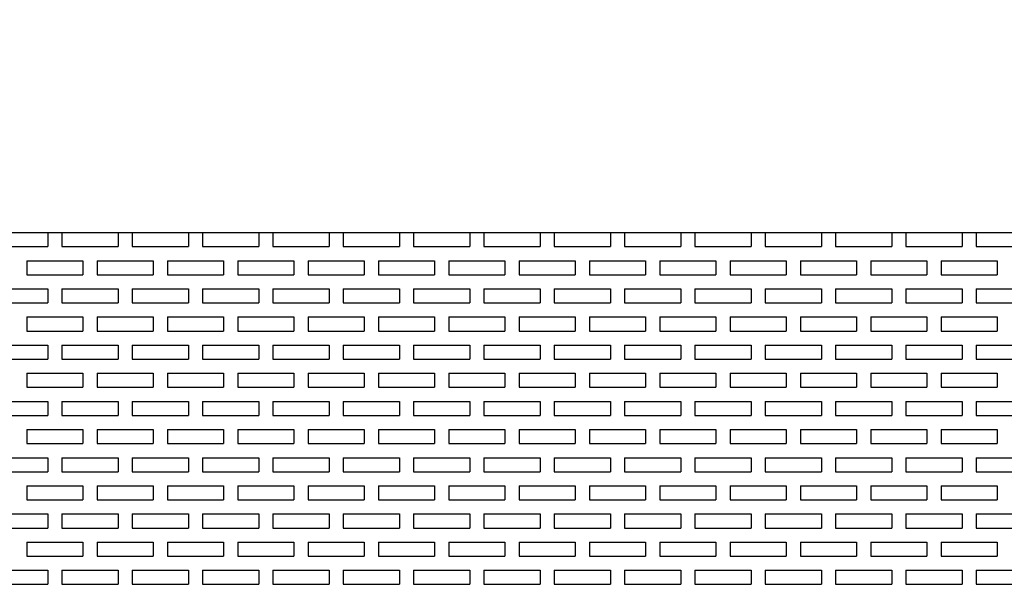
# Model space of a CAD drawing. Extents: x 0 to 108, y 0 to 78.
# Tile 50 of 54: x 73.25 to 82, y 64.56 to 69.58. Entities that reach past the tile are written whole.
import ezdxf

# ---------------------------------------------------------------- set-up
doc = ezdxf.new("R2010")
doc.units = 0
doc.header["$LTSCALE"] = 3.5
doc.header["$MEASUREMENT"] = 0
doc.layers.add('DIMENSIONS-35', color=7, linetype='CONTINUOUS')
doc.layers.add('OBJECT-70', color=3, linetype='CONTINUOUS')
doc.styles.add('BGA-STD-4', font='bgastd', dxfattribs={"height": 0.55118})
doc.dimstyles.get("Standard").update_dxf_attribs({"dimtxt": 0.18, "dimasz": 0.18, "dimexe": 0.18, "dimexo": 0.0625, "dimgap": 0.09, "dimtad": 0, "dimtih": 1, "dimtoh": 1, "dimdec": 4, "dimzin": 0, "dimdsep": 46, "dimtxsty": 'Standard', "dimcen": 0.09, "dimadec": 0, "dimazin": 0, "dimtfac": 1, "dimtdec": 4, "dimtofl": 0, "dimtmove": 0, "dimatfit": 3, "dimfxl": 0, "dimtolj": 1, "dimtzin": 0, "dimarcsym": 0})

# ---------------------------------------------------------------- blocks, each defined once
blk = doc.blocks.new('*D17')
at = {"layer": 'DIMENSIONS-35', "lineweight": -2}
for p, q in [((89.1225, 67.891), (89.1225, 71.4882)), ((41.7427, 70.868), (64.3613, 70.868)), ((88.5023, 70.868), (65.8837, 70.868))]:
    blk.add_line(p, q, dxfattribs=at)
at = {"layer": 'DIMENSIONS-35'}
for points in [[(41.7427, 70.9714), (41.7427, 70.7646), (41.1225, 70.868)], [(88.5023, 70.9714), (88.5023, 70.7646), (89.1225, 70.868)]]:
    blk.add_solid(points, dxfattribs=at)
at = {"layer": 'DIMENSIONS-35', "color": 2, "insert": (65.1225, 70.868), "char_height": 0.55118, "attachment_point": 5, "style": 'BGA-STD-4'}
blk.add_mtext('\\A1;48', dxfattribs=at)

msp = doc.modelspace()

# ---------------------------------------------------------------- linework, layer by layer
at = {"layer": 'OBJECT-70'}
for p, q in [((41.1225, 67.6841), (89.1225, 67.6841)), ((72.9975, 67.6841), (73.4975, 67.6841)), ((73.4975, 67.6841), (73.4975, 67.5591)), ((73.6225, 67.6841), (74.1225, 67.6841)), ((73.6225, 67.6841), (73.6225, 67.5591)), ((74.1225, 67.6841), (74.1225, 67.5591)), ((74.2475, 67.6841), (74.7475, 67.6841)), ((74.2475, 67.6841), (74.2475, 67.5591)), ((74.7475, 67.6841), (74.7475, 67.5591)), ((74.8725, 67.6841), (75.3725, 67.6841)), ((74.8725, 67.6841), (74.8725, 67.5591)), ((75.3725, 67.6841), (75.3725, 67.5591)), ((75.4975, 67.6841), (75.9975, 67.6841)), ((75.4975, 67.6841), (75.4975, 67.5591)), ((75.9975, 67.6841), (75.9975, 67.5591)), ((76.1225, 67.6841), (76.6225, 67.6841)), ((76.1225, 67.6841), (76.1225, 67.5591)), ((76.6225, 67.6841), (76.6225, 67.5591)), ((76.7475, 67.6841), (77.2475, 67.6841)), ((76.7475, 67.6841), (76.7475, 67.5591)), ((77.2475, 67.6841), (77.2475, 67.5591)), ((77.3725, 67.6841), (77.8725, 67.6841)), ((77.3725, 67.6841), (77.3725, 67.5591)), ((77.8725, 67.6841), (77.8725, 67.5591)), ((77.9975, 67.6841), (78.4975, 67.6841)), ((77.9975, 67.6841), (77.9975, 67.5591)), ((78.4975, 67.6841), (78.4975, 67.5591)), ((78.6225, 67.6841), (79.1225, 67.6841)), ((78.6225, 67.6841), (78.6225, 67.5591)), ((79.1225, 67.6841), (79.1225, 67.5591)), ((79.2475, 67.6841), (79.7475, 67.6841)), ((79.2475, 67.6841), (79.2475, 67.5591)), ((79.7475, 67.6841), (79.7475, 67.5591)), ((79.8725, 67.6841), (80.3725, 67.6841)), ((79.8725, 67.6841), (79.8725, 67.5591)), ((80.3725, 67.6841), (80.3725, 67.5591)), ((80.4975, 67.6841), (80.9975, 67.6841)), ((80.4975, 67.6841), (80.4975, 67.5591)), ((80.9975, 67.6841), (80.9975, 67.5591)), ((81.1225, 67.6841), (81.6225, 67.6841)), ((81.1225, 67.6841), (81.1225, 67.5591)), ((81.6225, 67.6841), (81.6225, 67.5591)), ((81.7475, 67.6841), (82.2475, 67.6841)), ((81.7475, 67.6841), (81.7475, 67.5591)), ((72.9975, 67.5591), (73.4975, 67.5591)), ((73.6225, 67.5591), (74.1225, 67.5591)), ((74.2475, 67.5591), (74.7475, 67.5591)), ((74.8725, 67.5591), (75.3725, 67.5591)), ((75.4975, 67.5591), (75.9975, 67.5591)), ((76.1225, 67.5591), (76.6225, 67.5591)), ((76.7475, 67.5591), (77.2475, 67.5591)), ((77.3725, 67.5591), (77.8725, 67.5591)), ((77.9975, 67.5591), (78.4975, 67.5591)), ((78.6225, 67.5591), (79.1225, 67.5591)), ((79.2475, 67.5591), (79.7475, 67.5591)), ((79.8725, 67.5591), (80.3725, 67.5591)), ((80.4975, 67.5591), (80.9975, 67.5591)), ((81.1225, 67.5591), (81.6225, 67.5591)), ((81.7475, 67.5591), (82.2475, 67.5591)), ((73.31, 67.4341), (73.81, 67.4341)), ((73.31, 67.4341), (73.31, 67.3091)), ((73.4975, 67.4341), (73.6225, 67.4341)), ((73.81, 67.4341), (73.81, 67.3091)), ((73.935, 67.4341), (74.435, 67.4341)), ((73.935, 67.4341), (73.935, 67.3091)), ((74.1225, 67.4341), (74.2475, 67.4341)), ((74.435, 67.4341), (74.435, 67.3091)), ((74.56, 67.4341), (75.06, 67.4341)), ((74.56, 67.4341), (74.56, 67.3091)), ((74.7475, 67.4341), (74.8725, 67.4341)), ((75.06, 67.4341), (75.06, 67.3091)), ((75.185, 67.4341), (75.685, 67.4341)), ((75.185, 67.4341), (75.185, 67.3091)), ((75.3725, 67.4341), (75.4975, 67.4341)), ((75.685, 67.4341), (75.685, 67.3091)), ((75.81, 67.4341), (76.31, 67.4341)), ((75.81, 67.4341), (75.81, 67.3091)), ((75.9975, 67.4341), (76.1225, 67.4341)), ((76.31, 67.4341), (76.31, 67.3091)), ((76.435, 67.4341), (76.935, 67.4341)), ((76.435, 67.4341), (76.435, 67.3091)), ((76.6225, 67.4341), (76.7475, 67.4341)), ((76.935, 67.4341), (76.935, 67.3091)), ((77.06, 67.4341), (77.56, 67.4341)), ((77.06, 67.4341), (77.06, 67.3091)), ((77.2475, 67.4341), (77.3725, 67.4341)), ((77.56, 67.4341), (77.56, 67.3091)), ((77.685, 67.4341), (78.185, 67.4341)), ((77.685, 67.4341), (77.685, 67.3091)), ((77.8725, 67.4341), (77.9975, 67.4341)), ((78.185, 67.4341), (78.185, 67.3091)), ((78.31, 67.4341), (78.81, 67.4341)), ((78.31, 67.4341), (78.31, 67.3091)), ((78.4975, 67.4341), (78.6225, 67.4341)), ((78.81, 67.4341), (78.81, 67.3091)), ((78.935, 67.4341), (79.435, 67.4341)), ((78.935, 67.4341), (78.935, 67.3091)), ((79.1225, 67.4341), (79.2475, 67.4341)), ((79.435, 67.4341), (79.435, 67.3091)), ((79.56, 67.4341), (80.06, 67.4341)), ((79.56, 67.4341), (79.56, 67.3091)), ((79.7475, 67.4341), (79.8725, 67.4341)), ((80.06, 67.4341), (80.06, 67.3091)), ((80.185, 67.4341), (80.685, 67.4341)), ((80.185, 67.4341), (80.185, 67.3091)), ((80.3725, 67.4341), (80.4975, 67.4341)), ((80.685, 67.4341), (80.685, 67.3091)), ((80.81, 67.4341), (81.31, 67.4341)), ((80.81, 67.4341), (80.81, 67.3091)), ((80.9975, 67.4341), (81.1225, 67.4341)), ((81.31, 67.4341), (81.31, 67.3091)), ((81.435, 67.4341), (81.935, 67.4341)), ((81.435, 67.4341), (81.435, 67.3091)), ((81.6225, 67.4341), (81.7475, 67.4341)), ((81.935, 67.4341), (81.935, 67.3091)), ((73.31, 67.3091), (73.81, 67.3091)), ((73.935, 67.3091), (74.435, 67.3091)), ((74.56, 67.3091), (75.06, 67.3091)), ((75.185, 67.3091), (75.685, 67.3091)), ((75.81, 67.3091), (76.31, 67.3091)), ((76.435, 67.3091), (76.935, 67.3091)), ((77.06, 67.3091), (77.56, 67.3091)), ((77.685, 67.3091), (78.185, 67.3091)), ((78.31, 67.3091), (78.81, 67.3091)), ((78.935, 67.3091), (79.435, 67.3091)), ((79.56, 67.3091), (80.06, 67.3091)), ((80.185, 67.3091), (80.685, 67.3091)), ((80.81, 67.3091), (81.31, 67.3091)), ((81.435, 67.3091), (81.935, 67.3091)), ((72.9975, 67.1841), (73.4975, 67.1841)), ((73.4975, 67.1841), (73.4975, 67.0591)), ((73.6225, 67.1841), (74.1225, 67.1841)), ((73.6225, 67.1841), (73.6225, 67.0591)), ((74.1225, 67.1841), (74.1225, 67.0591)), ((74.2475, 67.1841), (74.7475, 67.1841)), ((74.2475, 67.1841), (74.2475, 67.0591)), ((74.7475, 67.1841), (74.7475, 67.0591)), ((74.8725, 67.1841), (75.3725, 67.1841)), ((74.8725, 67.1841), (74.8725, 67.0591)), ((75.3725, 67.1841), (75.3725, 67.0591)), ((75.4975, 67.1841), (75.9975, 67.1841)), ((75.4975, 67.1841), (75.4975, 67.0591)), ((75.9975, 67.1841), (75.9975, 67.0591)), ((76.1225, 67.1841), (76.6225, 67.1841)), ((76.1225, 67.1841), (76.1225, 67.0591)), ((76.6225, 67.1841), (76.6225, 67.0591)), ((76.7475, 67.1841), (77.2475, 67.1841)), ((76.7475, 67.1841), (76.7475, 67.0591)), ((77.2475, 67.1841), (77.2475, 67.0591)), ((77.3725, 67.1841), (77.8725, 67.1841)), ((77.3725, 67.1841), (77.3725, 67.0591)), ((77.8725, 67.1841), (77.8725, 67.0591)), ((77.9975, 67.1841), (78.4975, 67.1841)), ((77.9975, 67.1841), (77.9975, 67.0591)), ((78.4975, 67.1841), (78.4975, 67.0591)), ((78.6225, 67.1841), (79.1225, 67.1841)), ((78.6225, 67.1841), (78.6225, 67.0591)), ((79.1225, 67.1841), (79.1225, 67.0591)), ((79.2475, 67.1841), (79.7475, 67.1841)), ((79.2475, 67.1841), (79.2475, 67.0591)), ((79.7475, 67.1841), (79.7475, 67.0591)), ((79.8725, 67.1841), (80.3725, 67.1841)), ((79.8725, 67.1841), (79.8725, 67.0591)), ((80.3725, 67.1841), (80.3725, 67.0591)), ((80.4975, 67.1841), (80.9975, 67.1841)), ((80.4975, 67.1841), (80.4975, 67.0591)), ((80.9975, 67.1841), (80.9975, 67.0591)), ((81.1225, 67.1841), (81.6225, 67.1841)), ((81.1225, 67.1841), (81.1225, 67.0591)), ((81.6225, 67.1841), (81.6225, 67.0591)), ((81.7475, 67.1841), (82.2475, 67.1841)), ((81.7475, 67.1841), (81.7475, 67.0591)), ((72.9975, 67.0591), (73.4975, 67.0591)), ((73.6225, 67.0591), (74.1225, 67.0591)), ((74.2475, 67.0591), (74.7475, 67.0591)), ((74.8725, 67.0591), (75.3725, 67.0591)), ((75.4975, 67.0591), (75.9975, 67.0591)), ((76.1225, 67.0591), (76.6225, 67.0591)), ((76.7475, 67.0591), (77.2475, 67.0591)), ((77.3725, 67.0591), (77.8725, 67.0591)), ((77.9975, 67.0591), (78.4975, 67.0591)), ((78.6225, 67.0591), (79.1225, 67.0591)), ((79.2475, 67.0591), (79.7475, 67.0591)), ((79.8725, 67.0591), (80.3725, 67.0591)), ((80.4975, 67.0591), (80.9975, 67.0591)), ((81.1225, 67.0591), (81.6225, 67.0591)), ((81.7475, 67.0591), (82.2475, 67.0591)), ((73.31, 66.9341), (73.81, 66.9341)), ((73.31, 66.9341), (73.31, 66.8091)), ((73.4975, 66.9341), (73.6225, 66.9341)), ((73.81, 66.9341), (73.81, 66.8091)), ((73.935, 66.9341), (74.435, 66.9341)), ((73.935, 66.9341), (73.935, 66.8091)), ((74.1225, 66.9341), (74.2475, 66.9341)), ((74.435, 66.9341), (74.435, 66.8091)), ((74.56, 66.9341), (75.06, 66.9341)), ((74.56, 66.9341), (74.56, 66.8091)), ((74.7475, 66.9341), (74.8725, 66.9341)), ((75.06, 66.9341), (75.06, 66.8091)), ((75.185, 66.9341), (75.685, 66.9341)), ((75.185, 66.9341), (75.185, 66.8091)), ((75.3725, 66.9341), (75.4975, 66.9341)), ((75.685, 66.9341), (75.685, 66.8091)), ((75.81, 66.9341), (76.31, 66.9341)), ((75.81, 66.9341), (75.81, 66.8091)), ((75.9975, 66.9341), (76.1225, 66.9341)), ((76.31, 66.9341), (76.31, 66.8091)), ((76.435, 66.9341), (76.935, 66.9341)), ((76.435, 66.9341), (76.435, 66.8091)), ((76.6225, 66.9341), (76.7475, 66.9341)), ((76.935, 66.9341), (76.935, 66.8091)), ((77.06, 66.9341), (77.56, 66.9341)), ((77.06, 66.9341), (77.06, 66.8091)), ((77.2475, 66.9341), (77.3725, 66.9341)), ((77.56, 66.9341), (77.56, 66.8091)), ((77.685, 66.9341), (78.185, 66.9341)), ((77.685, 66.9341), (77.685, 66.8091)), ((77.8725, 66.9341), (77.9975, 66.9341)), ((78.185, 66.9341), (78.185, 66.8091)), ((78.31, 66.9341), (78.81, 66.9341)), ((78.31, 66.9341), (78.31, 66.8091)), ((78.4975, 66.9341), (78.6225, 66.9341)), ((78.81, 66.9341), (78.81, 66.8091)), ((78.935, 66.9341), (79.435, 66.9341)), ((78.935, 66.9341), (78.935, 66.8091)), ((79.1225, 66.9341), (79.2475, 66.9341)), ((79.435, 66.9341), (79.435, 66.8091)), ((79.56, 66.9341), (80.06, 66.9341)), ((79.56, 66.9341), (79.56, 66.8091)), ((79.7475, 66.9341), (79.8725, 66.9341)), ((80.06, 66.9341), (80.06, 66.8091)), ((80.185, 66.9341), (80.685, 66.9341)), ((80.185, 66.9341), (80.185, 66.8091)), ((80.3725, 66.9341), (80.4975, 66.9341)), ((80.685, 66.9341), (80.685, 66.8091)), ((80.81, 66.9341), (81.31, 66.9341)), ((80.81, 66.9341), (80.81, 66.8091)), ((80.9975, 66.9341), (81.1225, 66.9341)), ((81.31, 66.9341), (81.31, 66.8091)), ((81.435, 66.9341), (81.935, 66.9341)), ((81.435, 66.9341), (81.435, 66.8091)), ((81.6225, 66.9341), (81.7475, 66.9341)), ((81.935, 66.9341), (81.935, 66.8091)), ((73.31, 66.8091), (73.81, 66.8091)), ((73.935, 66.8091), (74.435, 66.8091)), ((74.56, 66.8091), (75.06, 66.8091)), ((75.185, 66.8091), (75.685, 66.8091)), ((75.81, 66.8091), (76.31, 66.8091)), ((76.435, 66.8091), (76.935, 66.8091)), ((77.06, 66.8091), (77.56, 66.8091)), ((77.685, 66.8091), (78.185, 66.8091)), ((78.31, 66.8091), (78.81, 66.8091)), ((78.935, 66.8091), (79.435, 66.8091)), ((79.56, 66.8091), (80.06, 66.8091)), ((80.185, 66.8091), (80.685, 66.8091)), ((80.81, 66.8091), (81.31, 66.8091)), ((81.435, 66.8091), (81.935, 66.8091)), ((72.9975, 66.6841), (73.4975, 66.6841)), ((73.4975, 66.6841), (73.4975, 66.5591)), ((73.6225, 66.6841), (74.1225, 66.6841)), ((73.6225, 66.6841), (73.6225, 66.5591)), ((74.1225, 66.6841), (74.1225, 66.5591)), ((74.2475, 66.6841), (74.7475, 66.6841)), ((74.2475, 66.6841), (74.2475, 66.5591)), ((74.7475, 66.6841), (74.7475, 66.5591)), ((74.8725, 66.6841), (75.3725, 66.6841)), ((74.8725, 66.6841), (74.8725, 66.5591)), ((75.3725, 66.6841), (75.3725, 66.5591)), ((75.4975, 66.6841), (75.9975, 66.6841)), ((75.4975, 66.6841), (75.4975, 66.5591)), ((75.9975, 66.6841), (75.9975, 66.5591)), ((76.1225, 66.6841), (76.6225, 66.6841)), ((76.1225, 66.6841), (76.1225, 66.5591)), ((76.6225, 66.6841), (76.6225, 66.5591)), ((76.7475, 66.6841), (77.2475, 66.6841)), ((76.7475, 66.6841), (76.7475, 66.5591)), ((77.2475, 66.6841), (77.2475, 66.5591)), ((77.3725, 66.6841), (77.8725, 66.6841)), ((77.3725, 66.6841), (77.3725, 66.5591)), ((77.8725, 66.6841), (77.8725, 66.5591)), ((77.9975, 66.6841), (78.4975, 66.6841)), ((77.9975, 66.6841), (77.9975, 66.5591)), ((78.4975, 66.6841), (78.4975, 66.5591)), ((78.6225, 66.6841), (79.1225, 66.6841)), ((78.6225, 66.6841), (78.6225, 66.5591)), ((79.1225, 66.6841), (79.1225, 66.5591)), ((79.2475, 66.6841), (79.7475, 66.6841)), ((79.2475, 66.6841), (79.2475, 66.5591)), ((79.7475, 66.6841), (79.7475, 66.5591)), ((79.8725, 66.6841), (80.3725, 66.6841)), ((79.8725, 66.6841), (79.8725, 66.5591)), ((80.3725, 66.6841), (80.3725, 66.5591)), ((80.4975, 66.6841), (80.9975, 66.6841)), ((80.4975, 66.6841), (80.4975, 66.5591)), ((80.9975, 66.6841), (80.9975, 66.5591)), ((81.1225, 66.6841), (81.6225, 66.6841)), ((81.1225, 66.6841), (81.1225, 66.5591)), ((81.6225, 66.6841), (81.6225, 66.5591)), ((81.7475, 66.6841), (82.2475, 66.6841)), ((81.7475, 66.6841), (81.7475, 66.5591)), ((72.9975, 66.5591), (73.4975, 66.5591)), ((73.6225, 66.5591), (74.1225, 66.5591)), ((74.2475, 66.5591), (74.7475, 66.5591)), ((74.8725, 66.5591), (75.3725, 66.5591)), ((75.4975, 66.5591), (75.9975, 66.5591)), ((76.1225, 66.5591), (76.6225, 66.5591)), ((76.7475, 66.5591), (77.2475, 66.5591)), ((77.3725, 66.5591), (77.8725, 66.5591)), ((77.9975, 66.5591), (78.4975, 66.5591)), ((78.6225, 66.5591), (79.1225, 66.5591)), ((79.2475, 66.5591), (79.7475, 66.5591)), ((79.8725, 66.5591), (80.3725, 66.5591)), ((80.4975, 66.5591), (80.9975, 66.5591)), ((81.1225, 66.5591), (81.6225, 66.5591)), ((81.7475, 66.5591), (82.2475, 66.5591)), ((73.31, 66.4341), (73.81, 66.4341)), ((73.31, 66.4341), (73.31, 66.3091)), ((73.4975, 66.4341), (73.6225, 66.4341)), ((73.81, 66.4341), (73.81, 66.3091)), ((73.935, 66.4341), (74.435, 66.4341)), ((73.935, 66.4341), (73.935, 66.3091)), ((74.1225, 66.4341), (74.2475, 66.4341)), ((74.435, 66.4341), (74.435, 66.3091)), ((74.56, 66.4341), (75.06, 66.4341)), ((74.56, 66.4341), (74.56, 66.3091)), ((74.7475, 66.4341), (74.8725, 66.4341)), ((75.06, 66.4341), (75.06, 66.3091)), ((75.185, 66.4341), (75.685, 66.4341)), ((75.185, 66.4341), (75.185, 66.3091)), ((75.3725, 66.4341), (75.4975, 66.4341)), ((75.685, 66.4341), (75.685, 66.3091)), ((75.81, 66.4341), (76.31, 66.4341)), ((75.81, 66.4341), (75.81, 66.3091)), ((75.9975, 66.4341), (76.1225, 66.4341)), ((76.31, 66.4341), (76.31, 66.3091)), ((76.435, 66.4341), (76.935, 66.4341)), ((76.435, 66.4341), (76.435, 66.3091)), ((76.6225, 66.4341), (76.7475, 66.4341)), ((76.935, 66.4341), (76.935, 66.3091)), ((77.06, 66.4341), (77.56, 66.4341)), ((77.06, 66.4341), (77.06, 66.3091)), ((77.2475, 66.4341), (77.3725, 66.4341)), ((77.56, 66.4341), (77.56, 66.3091)), ((77.685, 66.4341), (78.185, 66.4341)), ((77.685, 66.4341), (77.685, 66.3091)), ((77.8725, 66.4341), (77.9975, 66.4341)), ((78.185, 66.4341), (78.185, 66.3091)), ((78.31, 66.4341), (78.81, 66.4341)), ((78.31, 66.4341), (78.31, 66.3091)), ((78.4975, 66.4341), (78.6225, 66.4341)), ((78.81, 66.4341), (78.81, 66.3091)), ((78.935, 66.4341), (79.435, 66.4341)), ((78.935, 66.4341), (78.935, 66.3091)), ((79.1225, 66.4341), (79.2475, 66.4341)), ((79.435, 66.4341), (79.435, 66.3091)), ((79.56, 66.4341), (80.06, 66.4341)), ((79.56, 66.4341), (79.56, 66.3091)), ((79.7475, 66.4341), (79.8725, 66.4341)), ((80.06, 66.4341), (80.06, 66.3091)), ((80.185, 66.4341), (80.685, 66.4341)), ((80.185, 66.4341), (80.185, 66.3091)), ((80.3725, 66.4341), (80.4975, 66.4341)), ((80.685, 66.4341), (80.685, 66.3091)), ((80.81, 66.4341), (81.31, 66.4341)), ((80.81, 66.4341), (80.81, 66.3091)), ((80.9975, 66.4341), (81.1225, 66.4341)), ((81.31, 66.4341), (81.31, 66.3091)), ((81.435, 66.4341), (81.935, 66.4341)), ((81.435, 66.4341), (81.435, 66.3091)), ((81.6225, 66.4341), (81.7475, 66.4341)), ((81.935, 66.4341), (81.935, 66.3091)), ((73.31, 66.3091), (73.81, 66.3091)), ((73.935, 66.3091), (74.435, 66.3091)), ((74.56, 66.3091), (75.06, 66.3091)), ((75.185, 66.3091), (75.685, 66.3091)), ((75.81, 66.3091), (76.31, 66.3091)), ((76.435, 66.3091), (76.935, 66.3091)), ((77.06, 66.3091), (77.56, 66.3091)), ((77.685, 66.3091), (78.185, 66.3091)), ((78.31, 66.3091), (78.81, 66.3091)), ((78.935, 66.3091), (79.435, 66.3091)), ((79.56, 66.3091), (80.06, 66.3091)), ((80.185, 66.3091), (80.685, 66.3091)), ((80.81, 66.3091), (81.31, 66.3091)), ((81.435, 66.3091), (81.935, 66.3091)), ((72.9975, 66.1841), (73.4975, 66.1841)), ((73.4975, 66.1841), (73.4975, 66.0591)), ((73.6225, 66.1841), (74.1225, 66.1841)), ((73.6225, 66.1841), (73.6225, 66.0591)), ((74.1225, 66.1841), (74.1225, 66.0591)), ((74.2475, 66.1841), (74.7475, 66.1841)), ((74.2475, 66.1841), (74.2475, 66.0591)), ((74.7475, 66.1841), (74.7475, 66.0591)), ((74.8725, 66.1841), (75.3725, 66.1841)), ((74.8725, 66.1841), (74.8725, 66.0591)), ((75.3725, 66.1841), (75.3725, 66.0591)), ((75.4975, 66.1841), (75.9975, 66.1841)), ((75.4975, 66.1841), (75.4975, 66.0591)), ((75.9975, 66.1841), (75.9975, 66.0591)), ((76.1225, 66.1841), (76.6225, 66.1841)), ((76.1225, 66.1841), (76.1225, 66.0591)), ((76.6225, 66.1841), (76.6225, 66.0591)), ((76.7475, 66.1841), (77.2475, 66.1841)), ((76.7475, 66.1841), (76.7475, 66.0591)), ((77.2475, 66.1841), (77.2475, 66.0591)), ((77.3725, 66.1841), (77.8725, 66.1841)), ((77.3725, 66.1841), (77.3725, 66.0591)), ((77.8725, 66.1841), (77.8725, 66.0591)), ((77.9975, 66.1841), (78.4975, 66.1841)), ((77.9975, 66.1841), (77.9975, 66.0591)), ((78.4975, 66.1841), (78.4975, 66.0591)), ((78.6225, 66.1841), (79.1225, 66.1841)), ((78.6225, 66.1841), (78.6225, 66.0591)), ((79.1225, 66.1841), (79.1225, 66.0591)), ((79.2475, 66.1841), (79.7475, 66.1841)), ((79.2475, 66.1841), (79.2475, 66.0591)), ((79.7475, 66.1841), (79.7475, 66.0591)), ((79.8725, 66.1841), (80.3725, 66.1841)), ((79.8725, 66.1841), (79.8725, 66.0591)), ((80.3725, 66.1841), (80.3725, 66.0591)), ((80.4975, 66.1841), (80.9975, 66.1841)), ((80.4975, 66.1841), (80.4975, 66.0591)), ((80.9975, 66.1841), (80.9975, 66.0591)), ((81.1225, 66.1841), (81.6225, 66.1841)), ((81.1225, 66.1841), (81.1225, 66.0591)), ((81.6225, 66.1841), (81.6225, 66.0591)), ((81.7475, 66.1841), (82.2475, 66.1841)), ((81.7475, 66.1841), (81.7475, 66.0591)), ((72.9975, 66.0591), (73.4975, 66.0591)), ((73.6225, 66.0591), (74.1225, 66.0591)), ((74.2475, 66.0591), (74.7475, 66.0591)), ((74.8725, 66.0591), (75.3725, 66.0591)), ((75.4975, 66.0591), (75.9975, 66.0591)), ((76.1225, 66.0591), (76.6225, 66.0591)), ((76.7475, 66.0591), (77.2475, 66.0591)), ((77.3725, 66.0591), (77.8725, 66.0591)), ((77.9975, 66.0591), (78.4975, 66.0591)), ((78.6225, 66.0591), (79.1225, 66.0591)), ((79.2475, 66.0591), (79.7475, 66.0591)), ((79.8725, 66.0591), (80.3725, 66.0591)), ((80.4975, 66.0591), (80.9975, 66.0591)), ((81.1225, 66.0591), (81.6225, 66.0591)), ((81.7475, 66.0591), (82.2475, 66.0591)), ((73.31, 65.9341), (73.81, 65.9341)), ((73.31, 65.9341), (73.31, 65.8091)), ((73.4975, 65.9341), (73.6225, 65.9341)), ((73.81, 65.9341), (73.81, 65.8091)), ((73.935, 65.9341), (74.435, 65.9341)), ((73.935, 65.9341), (73.935, 65.8091)), ((74.1225, 65.9341), (74.2475, 65.9341)), ((74.435, 65.9341), (74.435, 65.8091)), ((74.56, 65.9341), (75.06, 65.9341)), ((74.56, 65.9341), (74.56, 65.8091)), ((74.7475, 65.9341), (74.8725, 65.9341)), ((75.06, 65.9341), (75.06, 65.8091)), ((75.185, 65.9341), (75.685, 65.9341)), ((75.185, 65.9341), (75.185, 65.8091)), ((75.3725, 65.9341), (75.4975, 65.9341)), ((75.685, 65.9341), (75.685, 65.8091)), ((75.81, 65.9341), (76.31, 65.9341)), ((75.81, 65.9341), (75.81, 65.8091)), ((75.9975, 65.9341), (76.1225, 65.9341)), ((76.31, 65.9341), (76.31, 65.8091)), ((76.435, 65.9341), (76.935, 65.9341)), ((76.435, 65.9341), (76.435, 65.8091)), ((76.6225, 65.9341), (76.7475, 65.9341)), ((76.935, 65.9341), (76.935, 65.8091)), ((77.06, 65.9341), (77.56, 65.9341)), ((77.06, 65.9341), (77.06, 65.8091)), ((77.2475, 65.9341), (77.3725, 65.9341)), ((77.56, 65.9341), (77.56, 65.8091)), ((77.685, 65.9341), (78.185, 65.9341)), ((77.685, 65.9341), (77.685, 65.8091)), ((77.8725, 65.9341), (77.9975, 65.9341)), ((78.185, 65.9341), (78.185, 65.8091)), ((78.31, 65.9341), (78.81, 65.9341)), ((78.31, 65.9341), (78.31, 65.8091)), ((78.4975, 65.9341), (78.6225, 65.9341)), ((78.81, 65.9341), (78.81, 65.8091)), ((78.935, 65.9341), (79.435, 65.9341)), ((78.935, 65.9341), (78.935, 65.8091)), ((79.1225, 65.9341), (79.2475, 65.9341)), ((79.435, 65.9341), (79.435, 65.8091)), ((79.56, 65.9341), (80.06, 65.9341)), ((79.56, 65.9341), (79.56, 65.8091)), ((79.7475, 65.9341), (79.8725, 65.9341)), ((80.06, 65.9341), (80.06, 65.8091)), ((80.185, 65.9341), (80.685, 65.9341)), ((80.185, 65.9341), (80.185, 65.8091)), ((80.3725, 65.9341), (80.4975, 65.9341)), ((80.685, 65.9341), (80.685, 65.8091)), ((80.81, 65.9341), (81.31, 65.9341)), ((80.81, 65.9341), (80.81, 65.8091)), ((80.9975, 65.9341), (81.1225, 65.9341)), ((81.31, 65.9341), (81.31, 65.8091)), ((81.435, 65.9341), (81.935, 65.9341)), ((81.435, 65.9341), (81.435, 65.8091)), ((81.6225, 65.9341), (81.7475, 65.9341)), ((81.935, 65.9341), (81.935, 65.8091)), ((73.31, 65.8091), (73.81, 65.8091)), ((73.935, 65.8091), (74.435, 65.8091)), ((74.56, 65.8091), (75.06, 65.8091)), ((75.185, 65.8091), (75.685, 65.8091)), ((75.81, 65.8091), (76.31, 65.8091)), ((76.435, 65.8091), (76.935, 65.8091)), ((77.06, 65.8091), (77.56, 65.8091)), ((77.685, 65.8091), (78.185, 65.8091)), ((78.31, 65.8091), (78.81, 65.8091)), ((78.935, 65.8091), (79.435, 65.8091)), ((79.56, 65.8091), (80.06, 65.8091)), ((80.185, 65.8091), (80.685, 65.8091)), ((80.81, 65.8091), (81.31, 65.8091)), ((81.435, 65.8091), (81.935, 65.8091)), ((72.9975, 65.6841), (73.4975, 65.6841)), ((73.4975, 65.6841), (73.4975, 65.5591)), ((73.6225, 65.6841), (74.1225, 65.6841)), ((73.6225, 65.6841), (73.6225, 65.5591)), ((74.1225, 65.6841), (74.1225, 65.5591)), ((74.2475, 65.6841), (74.7475, 65.6841)), ((74.2475, 65.6841), (74.2475, 65.5591)), ((74.7475, 65.6841), (74.7475, 65.5591)), ((74.8725, 65.6841), (75.3725, 65.6841)), ((74.8725, 65.6841), (74.8725, 65.5591)), ((75.3725, 65.6841), (75.3725, 65.5591)), ((75.4975, 65.6841), (75.9975, 65.6841)), ((75.4975, 65.6841), (75.4975, 65.5591)), ((75.9975, 65.6841), (75.9975, 65.5591)), ((76.1225, 65.6841), (76.6225, 65.6841)), ((76.1225, 65.6841), (76.1225, 65.5591)), ((76.6225, 65.6841), (76.6225, 65.5591)), ((76.7475, 65.6841), (77.2475, 65.6841)), ((76.7475, 65.6841), (76.7475, 65.5591)), ((77.2475, 65.6841), (77.2475, 65.5591)), ((77.3725, 65.6841), (77.8725, 65.6841)), ((77.3725, 65.6841), (77.3725, 65.5591)), ((77.8725, 65.6841), (77.8725, 65.5591)), ((77.9975, 65.6841), (78.4975, 65.6841)), ((77.9975, 65.6841), (77.9975, 65.5591)), ((78.4975, 65.6841), (78.4975, 65.5591)), ((78.6225, 65.6841), (79.1225, 65.6841)), ((78.6225, 65.6841), (78.6225, 65.5591)), ((79.1225, 65.6841), (79.1225, 65.5591)), ((79.2475, 65.6841), (79.7475, 65.6841)), ((79.2475, 65.6841), (79.2475, 65.5591)), ((79.7475, 65.6841), (79.7475, 65.5591)), ((79.8725, 65.6841), (80.3725, 65.6841)), ((79.8725, 65.6841), (79.8725, 65.5591)), ((80.3725, 65.6841), (80.3725, 65.5591)), ((80.4975, 65.6841), (80.9975, 65.6841)), ((80.4975, 65.6841), (80.4975, 65.5591)), ((80.9975, 65.6841), (80.9975, 65.5591)), ((81.1225, 65.6841), (81.6225, 65.6841)), ((81.1225, 65.6841), (81.1225, 65.5591)), ((81.6225, 65.6841), (81.6225, 65.5591)), ((81.7475, 65.6841), (82.2475, 65.6841)), ((81.7475, 65.6841), (81.7475, 65.5591)), ((72.9975, 65.5591), (73.4975, 65.5591)), ((73.6225, 65.5591), (74.1225, 65.5591)), ((74.2475, 65.5591), (74.7475, 65.5591)), ((74.8725, 65.5591), (75.3725, 65.5591)), ((75.4975, 65.5591), (75.9975, 65.5591)), ((76.1225, 65.5591), (76.6225, 65.5591)), ((76.7475, 65.5591), (77.2475, 65.5591)), ((77.3725, 65.5591), (77.8725, 65.5591)), ((77.9975, 65.5591), (78.4975, 65.5591)), ((78.6225, 65.5591), (79.1225, 65.5591)), ((79.2475, 65.5591), (79.7475, 65.5591)), ((79.8725, 65.5591), (80.3725, 65.5591)), ((80.4975, 65.5591), (80.9975, 65.5591)), ((81.1225, 65.5591), (81.6225, 65.5591)), ((81.7475, 65.5591), (82.2475, 65.5591)), ((73.31, 65.4341), (73.81, 65.4341)), ((73.31, 65.4341), (73.31, 65.3091)), ((73.4975, 65.4341), (73.6225, 65.4341)), ((73.81, 65.4341), (73.81, 65.3091)), ((73.935, 65.4341), (74.435, 65.4341)), ((73.935, 65.4341), (73.935, 65.3091)), ((74.1225, 65.4341), (74.2475, 65.4341)), ((74.435, 65.4341), (74.435, 65.3091)), ((74.56, 65.4341), (75.06, 65.4341)), ((74.56, 65.4341), (74.56, 65.3091)), ((74.7475, 65.4341), (74.8725, 65.4341)), ((75.06, 65.4341), (75.06, 65.3091)), ((75.185, 65.4341), (75.685, 65.4341)), ((75.185, 65.4341), (75.185, 65.3091)), ((75.3725, 65.4341), (75.4975, 65.4341)), ((75.685, 65.4341), (75.685, 65.3091)), ((75.81, 65.4341), (76.31, 65.4341)), ((75.81, 65.4341), (75.81, 65.3091)), ((75.9975, 65.4341), (76.1225, 65.4341)), ((76.31, 65.4341), (76.31, 65.3091)), ((76.435, 65.4341), (76.935, 65.4341)), ((76.435, 65.4341), (76.435, 65.3091)), ((76.6225, 65.4341), (76.7475, 65.4341)), ((76.935, 65.4341), (76.935, 65.3091)), ((77.06, 65.4341), (77.56, 65.4341)), ((77.06, 65.4341), (77.06, 65.3091)), ((77.2475, 65.4341), (77.3725, 65.4341)), ((77.56, 65.4341), (77.56, 65.3091)), ((77.685, 65.4341), (78.185, 65.4341)), ((77.685, 65.4341), (77.685, 65.3091)), ((77.8725, 65.4341), (77.9975, 65.4341)), ((78.185, 65.4341), (78.185, 65.3091)), ((78.31, 65.4341), (78.81, 65.4341)), ((78.31, 65.4341), (78.31, 65.3091)), ((78.4975, 65.4341), (78.6225, 65.4341)), ((78.81, 65.4341), (78.81, 65.3091)), ((78.935, 65.4341), (79.435, 65.4341)), ((78.935, 65.4341), (78.935, 65.3091)), ((79.1225, 65.4341), (79.2475, 65.4341)), ((79.435, 65.4341), (79.435, 65.3091)), ((79.56, 65.4341), (80.06, 65.4341)), ((79.56, 65.4341), (79.56, 65.3091)), ((79.7475, 65.4341), (79.8725, 65.4341)), ((80.06, 65.4341), (80.06, 65.3091)), ((80.185, 65.4341), (80.685, 65.4341)), ((80.185, 65.4341), (80.185, 65.3091)), ((80.3725, 65.4341), (80.4975, 65.4341)), ((80.685, 65.4341), (80.685, 65.3091)), ((80.81, 65.4341), (81.31, 65.4341)), ((80.81, 65.4341), (80.81, 65.3091)), ((80.9975, 65.4341), (81.1225, 65.4341)), ((81.31, 65.4341), (81.31, 65.3091)), ((81.435, 65.4341), (81.935, 65.4341)), ((81.435, 65.4341), (81.435, 65.3091)), ((81.6225, 65.4341), (81.7475, 65.4341)), ((81.935, 65.4341), (81.935, 65.3091)), ((73.31, 65.3091), (73.81, 65.3091)), ((73.935, 65.3091), (74.435, 65.3091)), ((74.56, 65.3091), (75.06, 65.3091)), ((75.185, 65.3091), (75.685, 65.3091)), ((75.81, 65.3091), (76.31, 65.3091)), ((76.435, 65.3091), (76.935, 65.3091)), ((77.06, 65.3091), (77.56, 65.3091)), ((77.685, 65.3091), (78.185, 65.3091)), ((78.31, 65.3091), (78.81, 65.3091)), ((78.935, 65.3091), (79.435, 65.3091)), ((79.56, 65.3091), (80.06, 65.3091)), ((80.185, 65.3091), (80.685, 65.3091)), ((80.81, 65.3091), (81.31, 65.3091)), ((81.435, 65.3091), (81.935, 65.3091)), ((72.9975, 65.1841), (73.4975, 65.1841)), ((73.4975, 65.1841), (73.4975, 65.0591)), ((73.6225, 65.1841), (74.1225, 65.1841)), ((73.6225, 65.1841), (73.6225, 65.0591)), ((74.1225, 65.1841), (74.1225, 65.0591)), ((74.2475, 65.1841), (74.7475, 65.1841)), ((74.2475, 65.1841), (74.2475, 65.0591)), ((74.7475, 65.1841), (74.7475, 65.0591)), ((74.8725, 65.1841), (75.3725, 65.1841)), ((74.8725, 65.1841), (74.8725, 65.0591)), ((75.3725, 65.1841), (75.3725, 65.0591)), ((75.4975, 65.1841), (75.9975, 65.1841)), ((75.4975, 65.1841), (75.4975, 65.0591)), ((75.9975, 65.1841), (75.9975, 65.0591)), ((76.1225, 65.1841), (76.6225, 65.1841)), ((76.1225, 65.1841), (76.1225, 65.0591)), ((76.6225, 65.1841), (76.6225, 65.0591)), ((76.7475, 65.1841), (77.2475, 65.1841)), ((76.7475, 65.1841), (76.7475, 65.0591)), ((77.2475, 65.1841), (77.2475, 65.0591)), ((77.3725, 65.1841), (77.8725, 65.1841)), ((77.3725, 65.1841), (77.3725, 65.0591)), ((77.8725, 65.1841), (77.8725, 65.0591)), ((77.9975, 65.1841), (78.4975, 65.1841)), ((77.9975, 65.1841), (77.9975, 65.0591)), ((78.4975, 65.1841), (78.4975, 65.0591)), ((78.6225, 65.1841), (79.1225, 65.1841)), ((78.6225, 65.1841), (78.6225, 65.0591)), ((79.1225, 65.1841), (79.1225, 65.0591)), ((79.2475, 65.1841), (79.7475, 65.1841)), ((79.2475, 65.1841), (79.2475, 65.0591)), ((79.7475, 65.1841), (79.7475, 65.0591)), ((79.8725, 65.1841), (80.3725, 65.1841)), ((79.8725, 65.1841), (79.8725, 65.0591)), ((80.3725, 65.1841), (80.3725, 65.0591)), ((80.4975, 65.1841), (80.9975, 65.1841)), ((80.4975, 65.1841), (80.4975, 65.0591)), ((80.9975, 65.1841), (80.9975, 65.0591)), ((81.1225, 65.1841), (81.6225, 65.1841)), ((81.1225, 65.1841), (81.1225, 65.0591)), ((81.6225, 65.1841), (81.6225, 65.0591)), ((81.7475, 65.1841), (82.2475, 65.1841)), ((81.7475, 65.1841), (81.7475, 65.0591)), ((72.9975, 65.0591), (73.4975, 65.0591)), ((73.6225, 65.0591), (74.1225, 65.0591)), ((74.2475, 65.0591), (74.7475, 65.0591)), ((74.8725, 65.0591), (75.3725, 65.0591)), ((75.4975, 65.0591), (75.9975, 65.0591)), ((76.1225, 65.0591), (76.6225, 65.0591)), ((76.7475, 65.0591), (77.2475, 65.0591)), ((77.3725, 65.0591), (77.8725, 65.0591)), ((77.9975, 65.0591), (78.4975, 65.0591)), ((78.6225, 65.0591), (79.1225, 65.0591)), ((79.2475, 65.0591), (79.7475, 65.0591)), ((79.8725, 65.0591), (80.3725, 65.0591)), ((80.4975, 65.0591), (80.9975, 65.0591)), ((81.1225, 65.0591), (81.6225, 65.0591)), ((81.7475, 65.0591), (82.2475, 65.0591)), ((73.31, 64.9341), (73.81, 64.9341)), ((73.31, 64.9341), (73.31, 64.8091)), ((73.4975, 64.9341), (73.6225, 64.9341)), ((73.81, 64.9341), (73.81, 64.8091)), ((73.935, 64.9341), (74.435, 64.9341)), ((73.935, 64.9341), (73.935, 64.8091)), ((74.1225, 64.9341), (74.2475, 64.9341)), ((74.435, 64.9341), (74.435, 64.8091)), ((74.56, 64.9341), (75.06, 64.9341)), ((74.56, 64.9341), (74.56, 64.8091)), ((74.7475, 64.9341), (74.8725, 64.9341)), ((75.06, 64.9341), (75.06, 64.8091)), ((75.185, 64.9341), (75.685, 64.9341)), ((75.185, 64.9341), (75.185, 64.8091)), ((75.3725, 64.9341), (75.4975, 64.9341)), ((75.685, 64.9341), (75.685, 64.8091)), ((75.81, 64.9341), (76.31, 64.9341)), ((75.81, 64.9341), (75.81, 64.8091)), ((75.9975, 64.9341), (76.1225, 64.9341)), ((76.31, 64.9341), (76.31, 64.8091)), ((76.435, 64.9341), (76.935, 64.9341)), ((76.435, 64.9341), (76.435, 64.8091)), ((76.6225, 64.9341), (76.7475, 64.9341)), ((76.935, 64.9341), (76.935, 64.8091)), ((77.06, 64.9341), (77.56, 64.9341)), ((77.06, 64.9341), (77.06, 64.8091)), ((77.2475, 64.9341), (77.3725, 64.9341)), ((77.56, 64.9341), (77.56, 64.8091)), ((77.685, 64.9341), (78.185, 64.9341)), ((77.685, 64.9341), (77.685, 64.8091)), ((77.8725, 64.9341), (77.9975, 64.9341)), ((78.185, 64.9341), (78.185, 64.8091)), ((78.31, 64.9341), (78.81, 64.9341)), ((78.31, 64.9341), (78.31, 64.8091)), ((78.4975, 64.9341), (78.6225, 64.9341)), ((78.81, 64.9341), (78.81, 64.8091)), ((78.935, 64.9341), (79.435, 64.9341)), ((78.935, 64.9341), (78.935, 64.8091)), ((79.1225, 64.9341), (79.2475, 64.9341)), ((79.435, 64.9341), (79.435, 64.8091)), ((79.56, 64.9341), (80.06, 64.9341)), ((79.56, 64.9341), (79.56, 64.8091)), ((79.7475, 64.9341), (79.8725, 64.9341)), ((80.06, 64.9341), (80.06, 64.8091)), ((80.185, 64.9341), (80.685, 64.9341)), ((80.185, 64.9341), (80.185, 64.8091)), ((80.3725, 64.9341), (80.4975, 64.9341)), ((80.685, 64.9341), (80.685, 64.8091)), ((80.81, 64.9341), (81.31, 64.9341)), ((80.81, 64.9341), (80.81, 64.8091)), ((80.9975, 64.9341), (81.1225, 64.9341)), ((81.31, 64.9341), (81.31, 64.8091)), ((81.435, 64.9341), (81.935, 64.9341)), ((81.435, 64.9341), (81.435, 64.8091)), ((81.6225, 64.9341), (81.7475, 64.9341)), ((81.935, 64.9341), (81.935, 64.8091)), ((73.31, 64.8091), (73.81, 64.8091)), ((73.935, 64.8091), (74.435, 64.8091)), ((74.56, 64.8091), (75.06, 64.8091)), ((75.185, 64.8091), (75.685, 64.8091)), ((75.81, 64.8091), (76.31, 64.8091)), ((76.435, 64.8091), (76.935, 64.8091)), ((77.06, 64.8091), (77.56, 64.8091)), ((77.685, 64.8091), (78.185, 64.8091)), ((78.31, 64.8091), (78.81, 64.8091)), ((78.935, 64.8091), (79.435, 64.8091)), ((79.56, 64.8091), (80.06, 64.8091)), ((80.185, 64.8091), (80.685, 64.8091)), ((80.81, 64.8091), (81.31, 64.8091)), ((81.435, 64.8091), (81.935, 64.8091)), ((72.9975, 64.6841), (73.4975, 64.6841)), ((73.4975, 64.6841), (73.4975, 64.5591)), ((73.6225, 64.6841), (74.1225, 64.6841)), ((73.6225, 64.6841), (73.6225, 64.5591)), ((74.1225, 64.6841), (74.1225, 64.5591)), ((74.2475, 64.6841), (74.7475, 64.6841)), ((74.2475, 64.6841), (74.2475, 64.5591)), ((74.7475, 64.6841), (74.7475, 64.5591)), ((74.8725, 64.6841), (75.3725, 64.6841)), ((74.8725, 64.6841), (74.8725, 64.5591)), ((75.3725, 64.6841), (75.3725, 64.5591)), ((75.4975, 64.6841), (75.9975, 64.6841)), ((75.4975, 64.6841), (75.4975, 64.5591)), ((75.9975, 64.6841), (75.9975, 64.5591)), ((76.1225, 64.6841), (76.6225, 64.6841)), ((76.1225, 64.6841), (76.1225, 64.5591)), ((76.6225, 64.6841), (76.6225, 64.5591)), ((76.7475, 64.6841), (77.2475, 64.6841)), ((76.7475, 64.6841), (76.7475, 64.5591)), ((77.2475, 64.6841), (77.2475, 64.5591)), ((77.3725, 64.6841), (77.8725, 64.6841)), ((77.3725, 64.6841), (77.3725, 64.5591)), ((77.8725, 64.6841), (77.8725, 64.5591)), ((77.9975, 64.6841), (78.4975, 64.6841)), ((77.9975, 64.6841), (77.9975, 64.5591)), ((78.4975, 64.6841), (78.4975, 64.5591)), ((78.6225, 64.6841), (79.1225, 64.6841)), ((78.6225, 64.6841), (78.6225, 64.5591)), ((79.1225, 64.6841), (79.1225, 64.5591)), ((79.2475, 64.6841), (79.7475, 64.6841)), ((79.2475, 64.6841), (79.2475, 64.5591)), ((79.7475, 64.6841), (79.7475, 64.5591)), ((79.8725, 64.6841), (80.3725, 64.6841)), ((79.8725, 64.6841), (79.8725, 64.5591)), ((80.3725, 64.6841), (80.3725, 64.5591)), ((80.4975, 64.6841), (80.9975, 64.6841)), ((80.4975, 64.6841), (80.4975, 64.5591)), ((80.9975, 64.6841), (80.9975, 64.5591)), ((81.1225, 64.6841), (81.6225, 64.6841)), ((81.1225, 64.6841), (81.1225, 64.5591)), ((81.6225, 64.6841), (81.6225, 64.5591)), ((81.7475, 64.6841), (82.2475, 64.6841)), ((81.7475, 64.6841), (81.7475, 64.5591)), ((72.9975, 64.5591), (73.4975, 64.5591)), ((73.6225, 64.5591), (74.1225, 64.5591)), ((74.2475, 64.5591), (74.7475, 64.5591)), ((74.8725, 64.5591), (75.3725, 64.5591)), ((75.4975, 64.5591), (75.9975, 64.5591)), ((76.1225, 64.5591), (76.6225, 64.5591)), ((76.7475, 64.5591), (77.2475, 64.5591)), ((77.3725, 64.5591), (77.8725, 64.5591)), ((77.9975, 64.5591), (78.4975, 64.5591)), ((78.6225, 64.5591), (79.1225, 64.5591)), ((79.2475, 64.5591), (79.7475, 64.5591)), ((79.8725, 64.5591), (80.3725, 64.5591)), ((80.4975, 64.5591), (80.9975, 64.5591)), ((81.1225, 64.5591), (81.6225, 64.5591)), ((81.7475, 64.5591), (82.2475, 64.5591))]:
    msp.add_line(p, q, dxfattribs=at)

# ---------------------------------------------------------------- dimensions: what is measured, and where the dimension line sits
at = {"layer": 'DIMENSIONS-35'}
dim = msp.add_linear_dim(base=(89.1225, 70.868), p1=(41.1225, 67.6841), p2=(89.1225, 67.6841), text='48', dimstyle='Standard', override={"dimscale": 3.5, "dimtxt": 0.1575, "dimasz": 0.1772, "dimexe": 0.1772, "dimexo": 0.0591, "dimdec": 3, "dimtxsty": 'BGA-STD-4', "dimcen": 0.0984, "dimse1": 1, "dimclrd": 256, "dimclre": 256, "dimclrt": 2, "dimtdec": 3, "dimtmove": 2}, dxfattribs=at)
dim.commit()
dim.dimension.update_dxf_attribs({"geometry": '*D17', "text_midpoint": (65.1225, 70.868)})

doc.saveas('drawing.dxf')
